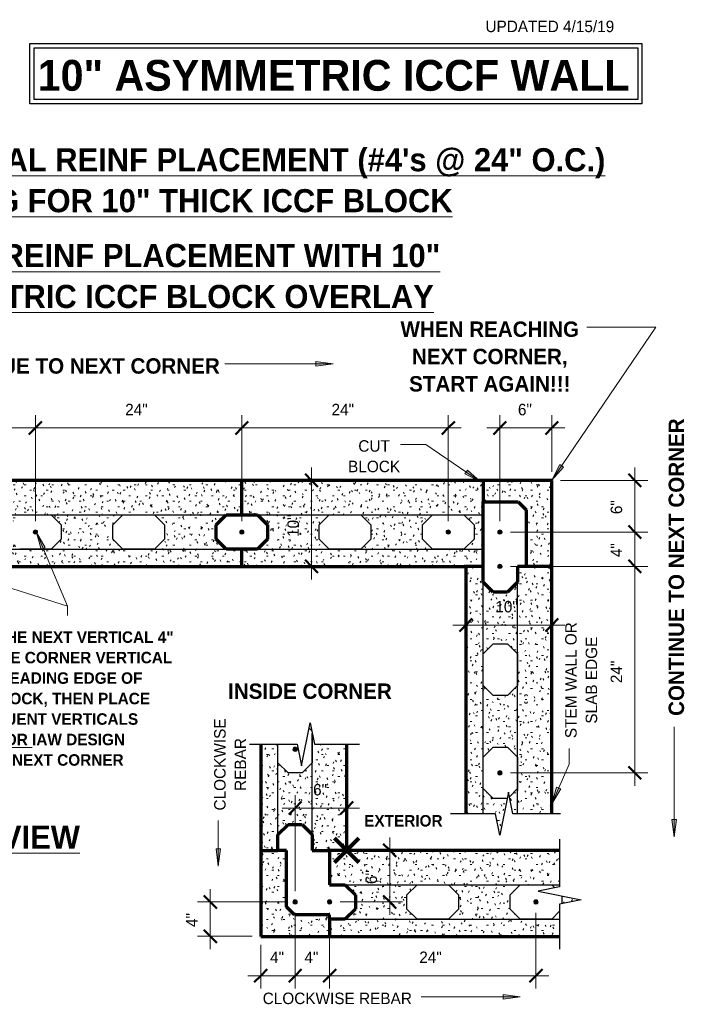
# Model space of a CAD drawing. Header units: inches. Extents: x 185 to 1314, y -40 to 187.
# Tile 5 of 28: x 374 to 452, y 73 to 187. Entities that reach past the tile are written whole.
import ezdxf

# ---------------------------------------------------------------- set-up
doc = ezdxf.new("R2010")
doc.units = ezdxf.units.IN
doc.header["$MEASUREMENT"] = 0
doc.layers.add('A-ANNO-DIMS', color=1, linetype='Continuous')
for name, color, linetype, lineweight in [('A-ANNO-DIMS-16', 1, 'Continuous', 9), ('A-ANNO-TEXT', 2, 'Continuous', 9), ('A-DETL', 5, 'Continuous', 9), ('A-DETL-GENF', 3, 'Continuous', 9), ('A-DETL-HLIN', 3, 'Continuous', 70), ('A-DETL-MLIN', 3, 'Continuous', 30)]:
    doc.layers.add(name, color=color, linetype=linetype, lineweight=lineweight)
doc.dimstyles.new('Linear_-_3_32__SBT_INCH_INCREM', dxfattribs={"dimscale": 12, "dimtxt": 0.125, "dimasz": 0.18, "dimexe": 0.125, "dimexo": 0.005208, "dimgap": 0.083333, "dimtad": 1, "dimtoh": 1, "dimdec": 0, "dimzin": 1, "dimdsep": 46, "dimlunit": 5, "dimtxsty": 'Standard', "dimtsz": 0.088388, "dimcen": 0.09, "dimdle": 0.125, "dimazin": 0, "dimtfac": 1, "dimtdec": 0, "dimtmove": 0, "dimatfit": 3, "dimfxl": 0, "dimtvp": 1, "dimtolj": 1, "dimtzin": 0, "dimarcsym": 0})
pattern_1 = [(0, (14.577, 0), (2.56, 0.64), [0.211, -1.709, 0.211, -1.709, -10.24]), (0, (14.577, 0), (2.56, 0.64), [-3.84, 0.211, -3.629, 0.211, -1.709, -4.48]), (0, (14.577, 0), (2.56, 0.64), [-9.6, 0.211, -1.069, 0.211, -2.989]), (120, (15.537, 0.32), (-1.8342563, 1.897025), [0.211, -1.709, 0.211, -1.709, -10.24]), (120, (15.537, 0.32), (-1.8342563, 1.897025), [-3.84, 0.211, -3.629, 0.211, -1.709, -4.48]), (120, (15.537, 0.32), (-1.8342563, 1.897025), [-9.6, 0.211, -1.069, 0.211, -2.989]), (240, (15.857, 1.6), (-0.7257437, -2.537025), [0.211, -1.709, 0.211, -1.709, -10.24]), (240, (15.857, 1.6), (-0.7257437, -2.537025), [-3.84, 0.211, -3.629, 0.211, -1.709, -4.48]), (240, (15.857, 1.6), (-0.7257437, -2.537025), [-9.6, 0.211, -1.069, 0.211, -2.989])]

# ---------------------------------------------------------------- blocks, each defined once
blk = doc.blocks.new('Reinf Bar Secti__ O_C_ _b_0')
at = {"layer": 'A-DETL-GENF'}
h = blk.add_hatch(color=256, dxfattribs=at)
edge = h.paths.add_edge_path(flags=0)
edge.add_arc((0, 0), 0.25, 180, 360)
edge.add_arc((0, 0), 0.25, 360, 540)
for start, end in [(360, 180), (180, 360)]:
    blk.add_arc((0, 0), 0.25, start, end, dxfattribs=at)
blk = doc.blocks.new('Break Line2 - B__ O_C_ _b_1')
at = {"layer": 'A-DETL-GENF', "lineweight": 30}
for p, q in [((0.5, 2.5), (-0.5, -2.5)), ((1, 0), (0.5, 2.5)), ((-1, 0), (-6.25, 0)), ((-0.5, -2.5), (-1, 0)), ((6.56, 0), (1, 0))]:
    blk.add_line(p, q, dxfattribs=at)
blk = doc.blocks.new('Break Line2 - B__ O_C_ _b_2')
at = {"layer": 'A-DETL-GENF', "lineweight": 30}
for p, q in [((0.5, 2.5), (-0.5, -2.5)), ((1, 0), (0.5, 2.5)), ((-1, 0), (-6.25, 0)), ((-0.5, -2.5), (-1, 0)), ((6.56, 0), (1, 0))]:
    blk.add_line(p, q, dxfattribs=at)
blk = doc.blocks.new('Break Line2 - B__ O_C_ _b_3')
at = {"layer": 'A-DETL-GENF', "lineweight": 30}
for p, q in [((0.5, 2.5), (-0.5, -2.5)), ((1, 0), (0.5, 2.5)), ((-1, 0), (-6.25, 0)), ((-0.5, -2.5), (-1, 0)), ((6.56, 0), (1, 0))]:
    blk.add_line(p, q, dxfattribs=at)
blk = doc.blocks.new('DIMBLOCK9-FDN R__ O_C_ _b_0')
at = {"layer": 'A-ANNO-DIMS-16'}
for p, q in [((352.2, 128.87), (352.2, 141.22)), ((376.2, 128.87), (376.2, 141.22)), ((352.2, 139.72), (377.7, 139.72)), ((352.2, 139.72), (352.2, 128.87)), ((376.2, 139.72), (376.2, 128.87))]:
    blk.add_line(p, q, dxfattribs=at)
at = {"layer": 'A-ANNO-DIMS-16', "lineweight": 50}
for p, q in [((352.2, 139.72), (351.45, 138.97)), ((352.2, 139.72), (352.95, 140.47)), ((376.2, 139.72), (375.45, 138.97)), ((376.2, 139.72), (376.95, 140.47))]:
    blk.add_line(p, q, dxfattribs=at)
at = {"layer": 'A-ANNO-DIMS-16', "color": 0, "insert": (362.63, 142.53), "char_height": 1.3341, "width": 3.7714, "attachment_point": 1, "line_spacing_factor": 1.070803}
blk.add_mtext('\\fStylus BT|b0|i0|c0|p34|;24"', dxfattribs=at)
blk = doc.blocks.new('DIMBLOCK10-FDN __ O_C_ _b_0')
at = {"layer": 'A-ANNO-DIMS-16'}
for p, q in [((376.2, 128.87), (376.2, 141.22)), ((400.2, 128.87), (400.2, 141.22)), ((376.2, 139.72), (401.7, 139.72)), ((376.2, 139.72), (376.2, 128.87)), ((400.2, 139.72), (400.2, 128.87))]:
    blk.add_line(p, q, dxfattribs=at)
at = {"layer": 'A-ANNO-DIMS-16', "lineweight": 50}
for p, q in [((376.2, 139.72), (375.45, 138.97)), ((376.2, 139.72), (376.95, 140.47)), ((400.2, 139.72), (399.45, 138.97)), ((400.2, 139.72), (400.95, 140.47))]:
    blk.add_line(p, q, dxfattribs=at)
at = {"layer": 'A-ANNO-DIMS-16', "color": 0, "insert": (386.63, 142.53), "char_height": 1.3341, "width": 3.7714, "attachment_point": 1, "line_spacing_factor": 1.070803}
blk.add_mtext('\\fStylus BT|b0|i0|c0|p34|;24"', dxfattribs=at)
blk = doc.blocks.new('DIMBLOCK11-FDN __ O_C_ _b_0')
at = {"layer": 'A-ANNO-DIMS-16'}
for p, q in [((400.2, 128.87), (400.2, 141.22)), ((424.2, 128.87), (424.2, 141.22)), ((400.2, 139.72), (425.7, 139.72)), ((400.2, 139.72), (400.2, 128.87)), ((424.2, 139.72), (424.2, 128.87))]:
    blk.add_line(p, q, dxfattribs=at)
at = {"layer": 'A-ANNO-DIMS-16', "lineweight": 50}
for p, q in [((400.2, 139.72), (399.45, 138.97)), ((400.2, 139.72), (400.95, 140.47)), ((424.2, 139.72), (423.45, 138.97)), ((424.2, 139.72), (424.95, 140.47))]:
    blk.add_line(p, q, dxfattribs=at)
at = {"layer": 'A-ANNO-DIMS-16', "color": 0, "insert": (410.63, 142.53), "char_height": 1.3341, "width": 3.7714, "attachment_point": 1, "line_spacing_factor": 1.070803}
blk.add_mtext('\\fStylus BT|b0|i0|c0|p34|;24"', dxfattribs=at)
blk = doc.blocks.new('DIMBLOCK12-FDN __ O_C_ _b_0')
at = {"layer": 'A-ANNO-DIMS-16'}
for p, q in [((445.89, 98.12), (445.89, 125.12)), ((431.45, 123.62), (447.39, 123.62)), ((445.89, 123.62), (431.45, 123.62)), ((431.45, 99.62), (447.39, 99.62)), ((445.89, 99.62), (431.45, 99.62))]:
    blk.add_line(p, q, dxfattribs=at)
at = {"layer": 'A-ANNO-DIMS-16', "lineweight": 50}
for p, q in [((445.89, 123.62), (445.14, 124.37)), ((445.89, 123.62), (446.64, 122.87)), ((445.89, 99.62), (445.14, 100.37)), ((445.89, 99.62), (446.64, 98.87))]:
    blk.add_line(p, q, dxfattribs=at)
at = {"layer": 'A-ANNO-DIMS-16', "color": 0, "insert": (443.08, 110.05), "char_height": 1.3341, "width": 3.7714, "attachment_point": 1, "rotation": 90, "line_spacing_factor": 1.070803}
blk.add_mtext('\\fStylus BT|b0|i0|c0|p34|;24"', dxfattribs=at)
blk = doc.blocks.new('DIMBLOCK13-FDN __ O_C_ _b_0')
at = {"layer": 'A-ANNO-DIMS-16', "lineweight": 50}
for p, q in [((445.89, 127.62), (445.14, 128.37)), ((445.89, 127.62), (446.64, 126.87)), ((445.89, 123.62), (445.14, 124.37)), ((445.89, 123.62), (446.64, 122.87))]:
    blk.add_line(p, q, dxfattribs=at)
at = {"layer": 'A-ANNO-DIMS-16'}
for p, q in [((445.89, 123.62), (445.89, 129.12)), ((431.45, 127.62), (447.39, 127.62)), ((445.89, 127.62), (431.45, 127.62)), ((431.45, 123.62), (447.39, 123.62)), ((445.89, 123.62), (431.45, 123.62))]:
    blk.add_line(p, q, dxfattribs=at)
at = {"layer": 'A-ANNO-DIMS-16', "color": 0, "insert": (443.08, 124.7), "char_height": 1.3341, "width": 2.2, "attachment_point": 1, "rotation": 90, "line_spacing_factor": 1.070803}
blk.add_mtext('\\fStylus BT|b0|i0|c0|p34|;4"', dxfattribs=at)
blk = doc.blocks.new('DIMBLOCK14-FDN __ O_C_ _b_0')
at = {"layer": 'A-ANNO-DIMS-16'}
for p, q in [((445.89, 127.62), (445.89, 135.12)), ((437.24, 133.62), (447.39, 133.62)), ((445.89, 133.62), (437.24, 133.62)), ((431.45, 127.62), (447.39, 127.62)), ((445.89, 127.62), (431.45, 127.62))]:
    blk.add_line(p, q, dxfattribs=at)
at = {"layer": 'A-ANNO-DIMS-16', "lineweight": 50}
for p, q in [((445.89, 133.62), (445.14, 134.37)), ((445.89, 133.62), (446.64, 132.87)), ((445.89, 127.62), (445.14, 128.37)), ((445.89, 127.62), (446.64, 126.87))]:
    blk.add_line(p, q, dxfattribs=at)
at = {"layer": 'A-ANNO-DIMS-16', "color": 0, "insert": (443.08, 129.7), "char_height": 1.3341, "width": 2.2, "attachment_point": 1, "rotation": 90, "line_spacing_factor": 1.070803}
blk.add_mtext('\\fStylus BT|b0|i0|c0|p34|;6"', dxfattribs=at)
blk = doc.blocks.new('DIMBLOCK16-FDN __ O_C_ _b_0')
at = {"layer": 'A-ANNO-DIMS-16'}
for p, q in [((430.2, 128.87), (430.2, 141.22)), ((436.24, 134.62), (436.24, 141.22)), ((428.7, 139.72), (437.74, 139.72)), ((430.2, 139.72), (430.2, 128.87)), ((436.24, 139.72), (436.24, 134.62))]:
    blk.add_line(p, q, dxfattribs=at)
at = {"layer": 'A-ANNO-DIMS-16', "lineweight": 50}
for p, q in [((430.2, 139.72), (429.45, 138.97)), ((430.2, 139.72), (430.95, 140.47)), ((436.24, 139.72), (435.49, 138.97)), ((436.24, 139.72), (436.99, 140.47))]:
    blk.add_line(p, q, dxfattribs=at)
at = {"layer": 'A-ANNO-DIMS-16', "color": 0, "insert": (432.3, 142.53), "char_height": 1.3341, "width": 2.2, "attachment_point": 1, "line_spacing_factor": 1.070803}
blk.add_mtext('\\fStylus BT|b0|i0|c0|p34|;6"', dxfattribs=at)
blk = doc.blocks.new('DIMBLOCK17-FDN __ O_C_ _b_0')
at = {"layer": 'A-ANNO-DIMS-16'}
for p, q in [((424.74, 116.8), (437.74, 116.8)), ((426.24, 116.86), (426.24, 115.3)), ((426.24, 116.8), (426.24, 116.86)), ((436.24, 116.86), (436.24, 115.3)), ((436.24, 116.8), (436.24, 116.86))]:
    blk.add_line(p, q, dxfattribs=at)
at = {"layer": 'A-ANNO-DIMS-16', "lineweight": 50}
for p, q in [((426.24, 116.8), (425.49, 116.05)), ((426.24, 116.8), (426.99, 117.55)), ((436.24, 116.8), (435.49, 116.05)), ((436.24, 116.8), (436.99, 117.55))]:
    blk.add_line(p, q, dxfattribs=at)
at = {"layer": 'A-ANNO-DIMS-16', "color": 0, "insert": (429.67, 119.61), "char_height": 1.3341, "width": 3.7714, "attachment_point": 1, "line_spacing_factor": 1.070803}
blk.add_mtext('\\fStylus BT|b0|i0|c0|p34|;10"', dxfattribs=at)
blk = doc.blocks.new('DIMBLOCK18-FDN __ O_C_ _b_0')
at = {"layer": 'A-ANNO-DIMS-16'}
for p, q in [((396.53, 79.11), (396.53, 86.11)), ((405.15, 84.61), (395.03, 84.61)), ((396.53, 84.61), (405.15, 84.61)), ((401.39, 80.61), (395.03, 80.61)), ((396.53, 80.61), (401.39, 80.61))]:
    blk.add_line(p, q, dxfattribs=at)
at = {"layer": 'A-ANNO-DIMS-16', "lineweight": 50}
for p, q in [((396.53, 84.61), (395.78, 85.36)), ((396.53, 84.61), (397.28, 83.86)), ((396.53, 80.61), (395.78, 81.36)), ((396.53, 80.61), (397.28, 79.86))]:
    blk.add_line(p, q, dxfattribs=at)
at = {"layer": 'A-ANNO-DIMS-16', "color": 0, "insert": (393.72, 81.69), "char_height": 1.3341, "width": 2.2, "attachment_point": 1, "rotation": 90, "line_spacing_factor": 1.070803}
blk.add_mtext('\\fStylus BT|b0|i0|c0|p34|;4"', dxfattribs=at)
blk = doc.blocks.new('DIMBLOCK19-FDN __ O_C_ _b_0')
at = {"layer": 'A-ANNO-DIMS-16'}
for p, q in [((406.4, 83.36), (406.4, 74.53)), ((406.4, 76.03), (406.4, 83.36)), ((402.39, 79.61), (402.39, 74.53)), ((402.39, 76.03), (402.39, 79.61)), ((400.89, 76.03), (407.9, 76.03))]:
    blk.add_line(p, q, dxfattribs=at)
at = {"layer": 'A-ANNO-DIMS-16', "lineweight": 50}
for p, q in [((402.39, 76.03), (403.14, 76.78)), ((406.4, 76.03), (407.15, 76.78)), ((402.39, 76.03), (401.64, 75.28)), ((406.4, 76.03), (405.65, 75.28))]:
    blk.add_line(p, q, dxfattribs=at)
at = {"layer": 'A-ANNO-DIMS-16', "color": 0, "insert": (403.48, 78.84), "char_height": 1.3341, "width": 2.2, "attachment_point": 1, "line_spacing_factor": 1.070803}
blk.add_mtext('\\fStylus BT|b0|i0|c0|p34|;4"', dxfattribs=at)
blk = doc.blocks.new('DIMBLOCK20-FDN __ O_C_ _b_0')
at = {"layer": 'A-ANNO-DIMS-16'}
for p, q in [((406.4, 83.36), (406.4, 74.53)), ((406.4, 76.03), (406.4, 83.36)), ((410.4, 83.36), (410.4, 74.53)), ((410.4, 76.03), (410.4, 83.36)), ((406.4, 76.03), (411.9, 76.03))]:
    blk.add_line(p, q, dxfattribs=at)
at = {"layer": 'A-ANNO-DIMS-16', "lineweight": 50}
for p, q in [((406.4, 76.03), (407.15, 76.78)), ((410.4, 76.03), (411.15, 76.78)), ((406.4, 76.03), (405.65, 75.28)), ((410.4, 76.03), (409.65, 75.28))]:
    blk.add_line(p, q, dxfattribs=at)
at = {"layer": 'A-ANNO-DIMS-16', "color": 0, "insert": (407.48, 78.84), "char_height": 1.3341, "width": 2.2, "attachment_point": 1, "line_spacing_factor": 1.070803}
blk.add_mtext('\\fStylus BT|b0|i0|c0|p34|;4"', dxfattribs=at)
blk = doc.blocks.new('DIMBLOCK21-FDN __ O_C_ _b_0')
at = {"layer": 'A-ANNO-DIMS-16'}
for p, q in [((410.4, 83.36), (410.4, 74.53)), ((410.4, 76.03), (410.4, 83.36)), ((434.4, 83.36), (434.4, 74.53)), ((434.4, 76.03), (434.4, 83.36)), ((410.4, 76.03), (435.9, 76.03))]:
    blk.add_line(p, q, dxfattribs=at)
at = {"layer": 'A-ANNO-DIMS-16', "lineweight": 50}
for p, q in [((410.4, 76.03), (411.15, 76.78)), ((434.4, 76.03), (435.15, 76.78)), ((410.4, 76.03), (409.65, 75.28)), ((434.4, 76.03), (433.65, 75.28))]:
    blk.add_line(p, q, dxfattribs=at)
at = {"layer": 'A-ANNO-DIMS-16', "color": 0, "insert": (420.83, 78.84), "char_height": 1.3341, "width": 3.7714, "attachment_point": 1, "line_spacing_factor": 1.070803}
blk.add_mtext('\\fStylus BT|b0|i0|c0|p34|;24"', dxfattribs=at)
blk = doc.blocks.new('DIMBLOCK22-FDN __ O_C_ _b_0')
at = {"layer": 'A-ANNO-DIMS-16'}
for p, q in [((408.3, 122.12), (408.3, 135.12)), ((408.24, 133.62), (409.8, 133.62)), ((408.3, 133.62), (408.24, 133.62)), ((408.24, 123.62), (409.8, 123.62)), ((408.3, 123.62), (408.24, 123.62))]:
    blk.add_line(p, q, dxfattribs=at)
at = {"layer": 'A-ANNO-DIMS-16', "lineweight": 50}
for p, q in [((408.3, 133.62), (407.55, 134.37)), ((408.3, 133.62), (409.05, 132.87)), ((408.3, 123.62), (407.55, 124.37)), ((408.3, 123.62), (409.05, 122.87))]:
    blk.add_line(p, q, dxfattribs=at)
at = {"layer": 'A-ANNO-DIMS-16', "color": 0, "insert": (405.49, 127.05), "char_height": 1.3341, "width": 3.7714, "attachment_point": 1, "rotation": 90, "line_spacing_factor": 1.070803}
blk.add_mtext('\\fStylus BT|b0|i0|c0|p34|;10"', dxfattribs=at)
blk = doc.blocks.new('DIMBLOCK23-FDN __ O_C_ _b_0')
at = {"layer": 'A-ANNO-DIMS-16'}
for p, q in [((406.4, 85.86), (406.4, 97.02)), ((404.9, 95.52), (413.89, 95.52)), ((406.4, 95.52), (406.4, 85.86)), ((412.39, 95.58), (412.39, 94.02)), ((412.39, 95.52), (412.39, 95.58))]:
    blk.add_line(p, q, dxfattribs=at)
at = {"layer": 'A-ANNO-DIMS-16', "lineweight": 50}
for p, q in [((406.4, 95.52), (407.15, 96.27)), ((412.39, 95.52), (413.14, 96.27)), ((406.4, 95.52), (405.65, 94.77)), ((412.39, 95.52), (411.64, 94.77))]:
    blk.add_line(p, q, dxfattribs=at)
at = {"layer": 'A-ANNO-DIMS-16', "color": 0, "insert": (408.48, 98.33), "char_height": 1.3341, "width": 2.2, "attachment_point": 1, "line_spacing_factor": 1.070803}
blk.add_mtext('\\fStylus BT|b0|i0|c0|p34|;6"', dxfattribs=at)
blk = doc.blocks.new('DIMBLOCK24-FDN __ O_C_ _b_0')
at = {"layer": 'A-ANNO-DIMS-16'}
for p, q in [((417.39, 92.11), (417.39, 83.11)), ((417.46, 90.61), (415.89, 90.61)), ((417.39, 90.61), (417.46, 90.61)), ((411.65, 84.61), (418.89, 84.61)), ((417.39, 84.61), (411.65, 84.61))]:
    blk.add_line(p, q, dxfattribs=at)
at = {"layer": 'A-ANNO-DIMS-16', "lineweight": 50}
for p, q in [((417.39, 90.61), (416.64, 91.36)), ((417.39, 90.61), (418.14, 89.86)), ((417.39, 84.61), (416.64, 85.36)), ((417.39, 84.61), (418.14, 83.86))]:
    blk.add_line(p, q, dxfattribs=at)
at = {"layer": 'A-ANNO-DIMS-16', "color": 0, "insert": (414.58, 86.69), "char_height": 1.3341, "width": 2.2, "attachment_point": 1, "rotation": 90, "line_spacing_factor": 1.070803}
blk.add_mtext('\\fStylus BT|b0|i0|c0|p34|;6"', dxfattribs=at)

msp = doc.modelspace()

# ---------------------------------------------------------------- hatches: boundary and pattern name
at = {"layer": 'A-ANNO-TEXT'}
for points in [[(408.81716611, 147.44035583), (408.81716611, 146.91374584), (410.81716611, 147.17705083)], [(437.59932701, 135.16644859), (437.16345277, 135.46196802), (436.25904343, 133.65881155)], [(426.43121149, 134.8152641), (426.13312465, 134.38114163), (427.93091183, 133.46610568)], [(376.86046578, 125.60845757), (377.34604012, 125.81226052), (376.32923442, 127.5545107)], [(437.27906055, 97.74801665), (436.79770797, 97.96159983), (436.2272216, 96.02669032)], [(450.7366464, 94.18226755), (450.21003641, 94.18226755), (450.4733414, 92.18226755)], [(397.72159188, 90.78561781), (397.19498189, 90.78561781), (397.45828689, 88.78561781)], [(430.57466078, 73.84604793), (430.57466078, 73.31943794), (432.57466078, 73.58274293)]]:
    msp.add_hatch(color=7, dxfattribs=at).paths.add_polyline_path(points, flags=0)
at = {"layer": 'A-DETL-GENF'}
h = msp.add_hatch(dxfattribs=at)
h.set_pattern_fill('FP2_6', style=0, pattern_type=2)
h.set_pattern_definition(pattern_1)
h.paths.add_polyline_path([(400.19802231, 123.61828043), (400.19802231, 125.61828043), (398.36959518, 125.61828043), (397.19802231, 126.7898533), (397.19802231, 128.44670755), (398.36959518, 129.61828043), (400.19802231, 129.61828043), (400.19802231, 133.61828043), (352.19802231, 133.61828043), (352.19802231, 130.61828043), (352.19802231, 129.61828043), (354.02644943, 129.61828043), (355.19802231, 128.44670755), (355.19802231, 126.7898533), (354.02644943, 125.61828043), (352.19802231, 125.61828043), (352.19802231, 123.61828043)], flags=0)
h.paths.add_polyline_path([(362.36959518, 125.61828043), (361.19802231, 126.7898533), (361.19802231, 128.44670755), (362.36959518, 129.61828043), (366.02644943, 129.61828043), (367.19802231, 128.44670755), (367.19802231, 126.7898533), (366.02644943, 125.61828043)], flags=0)
h.paths.add_polyline_path([(374.36959518, 125.61828043), (373.19802231, 126.7898533), (373.19802231, 128.44670755), (374.36959518, 129.61828043), (378.02644943, 129.61828043), (379.19802231, 128.44670755), (379.19802231, 126.7898533), (378.02644943, 125.61828043)], flags=0)
h.paths.add_polyline_path([(386.36959518, 125.61828043), (385.19802231, 126.7898533), (385.19802231, 128.44670755), (386.36959518, 129.61828043), (390.02644943, 129.61828043), (391.19802231, 128.44670755), (391.19802231, 126.7898533), (390.02644943, 125.61828043)], flags=0)
h = msp.add_hatch(dxfattribs=at)
h.set_pattern_fill('FP2_6', style=0, pattern_type=2)
h.set_pattern_definition(pattern_1)
h.paths.add_polyline_path([(428.2448052, 123.61828043), (428.2448052, 131.11828043), (428.2448052, 133.61828043), (400.19802231, 133.61828043), (400.19802231, 129.61828043), (402.02644943, 129.61828043), (403.19802231, 128.44670755), (403.19802231, 126.7898533), (402.02644943, 125.61828043), (400.19802231, 125.61828043), (400.19802231, 123.61828043), (426.2448052, 123.61828043)], flags=0)
h.paths.add_polyline_path([(410.36959518, 125.61828043), (409.19802231, 126.7898533), (409.19802231, 128.44670755), (410.36959518, 129.61828043), (414.02644943, 129.61828043), (415.19802231, 128.44670755), (415.19802231, 126.7898533), (414.02644943, 125.61828043)], flags=0)
h.paths.add_polyline_path([(422.36959518, 125.61828043), (421.19802231, 126.7898533), (421.19802231, 128.44670755), (422.36959518, 129.61828043), (426.02644943, 129.61828043), (427.19802231, 128.44670755), (427.19802231, 126.7898533), (426.02644943, 125.61828043)], flags=0)
h = msp.add_hatch(dxfattribs=at)
h.set_pattern_fill('FP2_6', style=0, pattern_type=2)
h.set_pattern_definition(pattern_1)
h.paths.add_polyline_path([(436.2448052, 123.61828043), (436.2448052, 133.61828043), (428.2448052, 133.61828043), (428.2448052, 131.11828043), (432.32434676, 131.11828043), (433.2448052, 130.19782199), (433.2448052, 123.61828043)], flags=0)
h = msp.add_hatch(dxfattribs=at)
h.set_pattern_fill('FP2_6', style=0, pattern_type=2)
h.set_pattern_definition(pattern_1)
h.paths.add_polyline_path([(436.2448052, 123.61828043), (432.2448052, 123.61828043), (432.2448052, 121.7898533), (431.07323232, 120.61828043), (429.41637807, 120.61828043), (428.2448052, 121.7898533), (428.2448052, 123.61828043), (426.2448052, 123.61828043), (426.2448052, 94.87025886), (429.69802231, 94.87025886), (430.19802231, 92.37025886), (431.04762662, 96.61828043), (429.41637807, 96.61828043), (428.2448052, 97.7898533), (428.2448052, 101.44670755), (429.41637807, 102.61828043), (431.07323232, 102.61828043), (432.2448052, 101.44670755), (432.2448052, 97.7898533), (431.30255372, 96.84760182), (431.69802231, 94.87025886), (436.2448052, 94.87025886)], flags=0)
h.paths.add_polyline_path([(428.2448052, 109.7898533), (428.2448052, 113.44670755), (429.41637807, 114.61828043), (431.07323232, 114.61828043), (432.2448052, 113.44670755), (432.2448052, 109.7898533), (431.07323232, 108.61828043), (429.41637807, 108.61828043)], flags=0)
h = msp.add_hatch(dxfattribs=at)
h.set_pattern_fill('FP2_6', style=0, pattern_type=2)
h.set_pattern_definition(pattern_1)
h.paths.add_polyline_path([(408.33240833, 104.49862719), (408.14490833, 105.43612719), (408.01990833, 104.81112719)], flags=0)
h = msp.add_hatch(dxfattribs=at)
h.set_pattern_fill('FP2_6', style=0, pattern_type=2)
h.set_pattern_definition(pattern_1)
h.paths.add_polyline_path([(402.39490833, 90.60770007), (404.39490833, 90.60770007), (404.39490833, 92.43612719), (405.5664812, 93.60770007), (407.22333545, 93.60770007), (408.39490833, 92.43612719), (408.39490833, 90.60770007), (412.39490833, 90.60770007), (412.39490833, 102.93612719), (408.64490833, 102.93612719), (408.39490833, 104.18612719), (408.39490833, 100.77927294), (407.22333545, 99.60770007), (405.5664812, 99.60770007), (404.39490833, 100.77927294), (404.39490833, 102.93612719), (402.39490833, 102.93612719)], flags=0)
h = msp.add_hatch(dxfattribs=at)
h.set_pattern_fill('FP2_6', style=0, pattern_type=2)
h.set_pattern_definition(pattern_1)
h.paths.add_polyline_path([(402.39490833, 90.60770007), (402.39490833, 80.60770007), (410.39490833, 80.60770007), (410.39490833, 82.60770007), (410.39490833, 83.10770007), (406.31536676, 83.10770007), (405.39490833, 84.0281585), (405.39490833, 90.60770007), (404.39490833, 90.60770007)], flags=0)
h = msp.add_hatch(dxfattribs=at)
h.set_pattern_fill('FP2_6', style=0, pattern_type=2)
h.set_pattern_definition(pattern_1)
h.paths.add_polyline_path([(410.39490833, 90.60770007), (410.39490833, 86.60770007), (412.22333545, 86.60770007), (413.39490833, 85.43612719), (413.39490833, 83.77927294), (412.22333545, 82.60770007), (410.39490833, 82.60770007), (410.39490833, 80.60770007), (437.14490833, 80.60770007), (437.14490833, 83.52927294), (436.22333545, 82.60770007), (432.5664812, 82.60770007), (431.39490833, 83.77927294), (431.39490833, 85.43612719), (432.5664812, 86.60770007), (436.22333545, 86.60770007), (436.58691296, 86.24412256), (437.14490833, 86.35572163), (437.14490833, 90.60770007)], flags=0)
h.paths.add_polyline_path([(420.5664812, 82.60770007), (419.39490833, 83.77927294), (419.39490833, 85.43612719), (420.5664812, 86.60770007), (424.22333545, 86.60770007), (425.39490833, 85.43612719), (425.39490833, 83.77927294), (424.22333545, 82.60770007)], flags=0)
h = msp.add_hatch(dxfattribs=at)
h.set_pattern_fill('FP2_6', style=0, pattern_type=2)
h.set_pattern_definition(pattern_1)
h.paths.add_polyline_path([(437.39490833, 84.40572163), (439.64490833, 84.85572163), (437.39490833, 85.30572163)], flags=0)

# ---------------------------------------------------------------- linework, layer by layer
at = {"layer": 'A-ANNO-TEXT', "color": 7}
for p, q in [((436.25904343, 133.65881155), (448.3230787, 151.45257269)), ((445.79038697, 151.45257269), (440.31872808, 151.45257269)), ((448.3230787, 151.45257269), (445.79038697, 151.45257269)), ((410.81716611, 147.17705083), (398.23687962, 147.17705083)), ((408.81716611, 147.44035583), (408.81716611, 146.91374584)), ((410.81716611, 147.17705083), (408.81716611, 147.44035583)), ((408.81716611, 146.91374584), (410.81716611, 147.17705083)), ((421.59421616, 137.81714887), (418.63359296, 137.81714887)), ((427.93091183, 133.46610568), (421.59421616, 137.81714887)), ((437.16345277, 135.46196802), (436.25904343, 133.65881155)), ((436.25904343, 133.65881155), (437.59932701, 135.16644859)), ((437.59932701, 135.16644859), (437.16345277, 135.46196802)), ((426.43121149, 134.8152641), (426.13312465, 134.38114163)), ((426.13312465, 134.38114163), (427.93091183, 133.46610568)), ((427.93091183, 133.46610568), (426.43121149, 134.8152641)), ((352.59162962, 127.6036026), (379.91454946, 119.01225436)), ((377.34604012, 125.81226052), (376.32923442, 127.5545107)), ((376.32923442, 127.5545107), (376.86046578, 125.60845757)), ((376.32923442, 127.5545107), (379.91454946, 119.01225436)), ((376.86046578, 125.60845757), (377.34604012, 125.81226052)), ((379.91454946, 119.01225436), (379.91454946, 117.92085452)), ((379.91454946, 119.01225436), (379.91454946, 117.92085452)), ((450.4733414, 92.18226755), (450.4733414, 104.96076078)), ((438.27259085, 100.63634062), (438.27259085, 102.43883328)), ((436.2272216, 96.02669032), (438.27259085, 100.63634062)), ((436.79770797, 97.96159983), (436.2272216, 96.02669032)), ((436.2272216, 96.02669032), (437.27906055, 97.74801665)), ((437.27906055, 97.74801665), (436.79770797, 97.96159983)), ((397.45828689, 88.78561781), (397.45828689, 94.09331536)), ((450.7366464, 94.18226755), (450.21003641, 94.18226755)), ((450.21003641, 94.18226755), (450.4733414, 92.18226755)), ((450.4733414, 92.18226755), (450.7366464, 94.18226755)), ((397.72159188, 90.78561781), (397.19498189, 90.78561781)), ((397.19498189, 90.78561781), (397.45828689, 88.78561781)), ((397.45828689, 88.78561781), (397.72159188, 90.78561781)), ((425.75570346, 73.58274293), (421.05317139, 73.58274293)), ((432.57466078, 73.58274293), (425.75570346, 73.58274293)), ((430.57466078, 73.84604793), (430.57466078, 73.31943794)), ((432.57466078, 73.58274293), (430.57466078, 73.84604793)), ((430.57466078, 73.31943794), (432.57466078, 73.58274293))]:
    msp.add_line(p, q, dxfattribs=at)
at = {"layer": 'A-DETL', "lineweight": 30}
for p, q in [((375.54644645, 184.42820642), (446.72471564, 184.42820642)), ((375.54644645, 177.42820642), (375.54644645, 184.42820642)), ((446.72471564, 184.42820642), (446.72471564, 177.42820642)), ((376.04644645, 183.92820642), (446.22471564, 183.92820642)), ((376.04644645, 177.92820642), (376.04644645, 183.92820642)), ((446.22471564, 183.92820642), (446.22471564, 177.92820642)), ((446.22471564, 177.92820642), (376.04644645, 177.92820642)), ((446.72471564, 177.42820642), (375.54644645, 177.42820642)), ((374.36959518, 129.61828043), (378.02644943, 129.61828043)), ((378.02644943, 129.61828043), (379.19802231, 128.44670755)), ((385.19802231, 128.44670755), (386.36959518, 129.61828043)), ((386.36959518, 129.61828043), (390.02644943, 129.61828043)), ((390.02644943, 129.61828043), (391.19802231, 128.44670755)), ((409.19802231, 128.44670755), (410.36959518, 129.61828043)), ((410.36959518, 129.61828043), (414.02644943, 129.61828043)), ((414.02644943, 129.61828043), (415.19802231, 128.44670755)), ((421.19802231, 128.44670755), (422.36959518, 129.61828043)), ((422.36959518, 129.61828043), (426.02644943, 129.61828043)), ((426.02644943, 129.61828043), (427.19802231, 128.44670755)), ((379.19802231, 128.44670755), (379.19802231, 126.7898533)), ((385.19802231, 126.7898533), (385.19802231, 128.44670755)), ((391.19802231, 128.44670755), (391.19802231, 126.7898533)), ((409.19802231, 126.7898533), (409.19802231, 128.44670755)), ((415.19802231, 128.44670755), (415.19802231, 126.7898533)), ((421.19802231, 126.7898533), (421.19802231, 128.44670755)), ((427.19802231, 128.44670755), (427.19802231, 126.7898533)), ((379.19802231, 126.7898533), (378.02644943, 125.61828043)), ((386.36959518, 125.61828043), (385.19802231, 126.7898533)), ((391.19802231, 126.7898533), (390.02644943, 125.61828043)), ((410.36959518, 125.61828043), (409.19802231, 126.7898533)), ((415.19802231, 126.7898533), (414.02644943, 125.61828043)), ((422.36959518, 125.61828043), (421.19802231, 126.7898533)), ((427.19802231, 126.7898533), (426.02644943, 125.61828043)), ((378.02644943, 125.61828043), (374.36959518, 125.61828043)), ((390.02644943, 125.61828043), (386.36959518, 125.61828043)), ((414.02644943, 125.61828043), (410.36959518, 125.61828043)), ((426.02644943, 125.61828043), (422.36959518, 125.61828043)), ((428.2448052, 113.44670755), (429.41637807, 114.61828043)), ((429.41637807, 114.61828043), (431.07323232, 114.61828043)), ((431.07323232, 114.61828043), (432.2448052, 113.44670755)), ((428.2448052, 109.7898533), (428.2448052, 113.44670755)), ((432.2448052, 113.44670755), (432.2448052, 109.7898533)), ((429.41637807, 108.61828043), (428.2448052, 109.7898533)), ((432.2448052, 109.7898533), (431.07323232, 108.61828043)), ((431.07323232, 108.61828043), (429.41637807, 108.61828043)), ((408.01990833, 104.81112719), (408.33240833, 104.49862719)), ((408.39490833, 104.18612719), (408.39490833, 100.77927294)), ((404.39490833, 100.77927294), (404.39490833, 102.93612719)), ((428.2448052, 101.44670755), (429.41637807, 102.61828043)), ((429.41637807, 102.61828043), (431.07323232, 102.61828043)), ((431.07323232, 102.61828043), (432.2448052, 101.44670755)), ((405.5664812, 99.60770007), (404.39490833, 100.77927294)), ((408.39490833, 100.77927294), (407.22333545, 99.60770007)), ((428.2448052, 97.7898533), (428.2448052, 101.44670755)), ((432.2448052, 101.44670755), (432.2448052, 97.7898533)), ((407.22333545, 99.60770007), (405.5664812, 99.60770007)), ((429.41637807, 96.61828043), (428.2448052, 97.7898533)), ((432.2448052, 97.7898533), (431.30255372, 96.84760182)), ((431.04762662, 96.61828043), (429.41637807, 96.61828043)), ((419.39490833, 85.43612719), (420.5664812, 86.60770007)), ((420.5664812, 86.60770007), (424.22333545, 86.60770007)), ((424.22333545, 86.60770007), (425.39490833, 85.43612719)), ((431.39490833, 85.43612719), (432.5664812, 86.60770007)), ((432.5664812, 86.60770007), (436.22333545, 86.60770007)), ((436.22333545, 86.60770007), (436.58691296, 86.24412256)), ((419.39490833, 83.77927294), (419.39490833, 85.43612719)), ((425.39490833, 85.43612719), (425.39490833, 83.77927294)), ((431.39490833, 83.77927294), (431.39490833, 85.43612719)), ((437.39490833, 85.30572163), (437.39490833, 84.40572163)), ((420.5664812, 82.60770007), (419.39490833, 83.77927294)), ((425.39490833, 83.77927294), (424.22333545, 82.60770007)), ((432.5664812, 82.60770007), (431.39490833, 83.77927294)), ((424.22333545, 82.60770007), (420.5664812, 82.60770007)), ((436.22333545, 82.60770007), (432.5664812, 82.60770007)), ((437.14490833, 83.52927294), (436.22333545, 82.60770007))]:
    msp.add_line(p, q, dxfattribs=at)
at = {"layer": 'A-DETL', "lineweight": 70}
for p, q in [((428.2448052, 131.11828043), (432.32434676, 131.11828043)), ((432.32434676, 131.11828043), (433.2448052, 130.19782199)), ((397.19802231, 128.44670755), (398.36959518, 129.61828043)), ((398.36959518, 129.61828043), (400.19802231, 129.61828043)), ((400.19802231, 129.61828043), (402.02644943, 129.61828043)), ((402.02644943, 129.61828043), (403.19802231, 128.44670755)), ((433.2448052, 130.19782199), (433.2448052, 123.61828043)), ((397.19802231, 126.7898533), (397.19802231, 128.44670755)), ((403.19802231, 128.44670755), (403.19802231, 126.7898533)), ((398.36959518, 125.61828043), (397.19802231, 126.7898533)), ((403.19802231, 126.7898533), (402.02644943, 125.61828043)), ((400.19802231, 125.61828043), (398.36959518, 125.61828043)), ((402.02644943, 125.61828043), (400.19802231, 125.61828043)), ((428.2448052, 121.7898533), (428.2448052, 123.61828043)), ((432.2448052, 123.61828043), (432.2448052, 121.7898533)), ((429.41637807, 120.61828043), (428.2448052, 121.7898533)), ((432.2448052, 121.7898533), (431.07323232, 120.61828043)), ((431.07323232, 120.61828043), (429.41637807, 120.61828043)), ((404.39490833, 92.43612719), (405.5664812, 93.60770007)), ((405.5664812, 93.60770007), (407.22333545, 93.60770007)), ((407.22333545, 93.60770007), (408.39490833, 92.43612719)), ((404.39490833, 90.60770007), (404.39490833, 92.43612719)), ((408.39490833, 92.43612719), (408.39490833, 90.60770007)), ((405.39490833, 84.0281585), (405.39490833, 90.60770007)), ((410.39490833, 86.60770007), (412.22333545, 86.60770007)), ((412.22333545, 86.60770007), (413.39490833, 85.43612719)), ((413.39490833, 85.43612719), (413.39490833, 83.77927294)), ((406.31536676, 83.10770007), (405.39490833, 84.0281585)), ((413.39490833, 83.77927294), (412.22333545, 82.60770007)), ((410.39490833, 83.10770007), (406.31536676, 83.10770007)), ((412.22333545, 82.60770007), (410.39490833, 82.60770007))]:
    msp.add_line(p, q, dxfattribs=at)
at = {"layer": 'A-DETL', "lineweight": 90}
for p, q in [((410.98069477, 92.02191363), (411.68780155, 91.31480685)), ((413.10201511, 91.31480685), (413.80912189, 92.02191363)), ((412.39490833, 90.60770007), (411.68780155, 91.31480685)), ((412.39490833, 90.60770007), (411.68780155, 89.90059328)), ((412.39490833, 90.60770007), (413.10201511, 91.31480685)), ((412.39490833, 90.60770007), (413.10201511, 89.90059328)), ((411.68780155, 89.90059328), (410.98069477, 89.1934865)), ((413.80912189, 89.1934865), (413.10201511, 89.90059328))]:
    msp.add_line(p, q, dxfattribs=at)
at = {"layer": 'A-DETL-HLIN'}
for p, q in [((400.19802231, 133.61828043), (352.19802231, 133.61828043)), ((428.2448052, 133.61828043), (400.19802231, 133.61828043)), ((400.19802231, 129.61828043), (400.19802231, 133.61828043)), ((436.2448052, 133.61828043), (428.2448052, 133.61828043)), ((428.2448052, 133.61828043), (428.2448052, 131.11828043)), ((436.2448052, 123.61828043), (436.2448052, 133.61828043)), ((428.2448052, 123.61828043), (428.2448052, 131.11828043)), ((400.19802231, 123.61828043), (400.19802231, 125.61828043)), ((352.19802231, 123.61828043), (400.19802231, 123.61828043)), ((400.19802231, 123.61828043), (426.2448052, 123.61828043)), ((426.2448052, 123.61828043), (426.2448052, 94.87025886)), ((428.2448052, 123.61828043), (426.2448052, 123.61828043)), ((436.2448052, 123.61828043), (432.2448052, 123.61828043)), ((436.2448052, 94.87025886), (436.2448052, 123.61828043)), ((402.39490833, 102.93612719), (402.39490833, 90.60770007)), ((412.39490833, 90.60770007), (412.39490833, 102.93612719)), ((402.39490833, 90.60770007), (402.39490833, 80.60770007)), ((402.39490833, 90.60770007), (404.39490833, 90.60770007)), ((405.39490833, 90.60770007), (404.39490833, 90.60770007)), ((408.39490833, 90.60770007), (410.39490833, 90.60770007)), ((437.14490833, 90.60770007), (410.39490833, 90.60770007)), ((410.39490833, 90.60770007), (410.39490833, 86.60770007)), ((410.39490833, 82.60770007), (410.39490833, 83.10770007)), ((410.39490833, 82.60770007), (410.39490833, 80.60770007)), ((402.39490833, 80.60770007), (410.39490833, 80.60770007)), ((410.39490833, 80.60770007), (437.14490833, 80.60770007))]:
    msp.add_line(p, q, dxfattribs=at)
at = {"layer": 'A-DETL-MLIN'}
for p, q in [((352.19802231, 129.61630199), (400.19802231, 129.61630199)), ((400.19802231, 129.61630199), (428.2448052, 129.61630199)), ((352.19802231, 125.62025886), (400.19802231, 125.62025886)), ((400.19802231, 125.62025886), (428.2448052, 125.62025886)), ((428.24678363, 94.87025886), (428.24678363, 123.61828043)), ((432.24282676, 94.87025886), (432.24282676, 123.61828043)), ((408.3929299, 90.60770007), (408.3929299, 104.19601935)), ((404.39688676, 90.60770007), (404.39688676, 102.93612719)), ((410.39490833, 86.60572163), (437.14490833, 86.60572163)), ((410.39490833, 82.6096785), (437.14490833, 82.6096785))]:
    msp.add_line(p, q, dxfattribs=at)

# ---------------------------------------------------------------- block references
at = {"layer": 'A-DETL-GENF'}
for name, p, rotation in [('Reinf Bar Secti__ O_C_ _b_0', (376.19802231, 127.61828043), 180), ('Reinf Bar Secti__ O_C_ _b_0', (400.19802231, 127.61828043), 180), ('Reinf Bar Secti__ O_C_ _b_0', (424.19802231, 127.61828043), 180), ('Reinf Bar Secti__ O_C_ _b_0', (430.19802231, 127.61828043), 180), ('Reinf Bar Secti__ O_C_ _b_0', (430.19802231, 123.61828043), 180), ('Break Line2 - B__ O_C_ _b_2', (407.64490833, 102.93612719), 180), ('Reinf Bar Secti__ O_C_ _b_0', (406.39688676, 102.35572163), 180), ('Reinf Bar Secti__ O_C_ _b_0', (430.19802231, 99.61828043), 180), ('Break Line2 - B__ O_C_ _b_3', (437.14490833, 85.35572163), 90.00000000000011), ('Reinf Bar Secti__ O_C_ _b_0', (406.39688676, 84.60572163), 180), ('Reinf Bar Secti__ O_C_ _b_0', (410.39688676, 84.60572163), 180), ('Reinf Bar Secti__ O_C_ _b_0', (434.39688676, 84.60572163), 180)]:
    msp.add_blockref(name, p, dxfattribs=dict(at, rotation=rotation))
msp.add_blockref('Break Line2 - B__ O_C_ _b_1', (430.69802231, 94.87025886), dxfattribs=at)

# ---------------------------------------------------------------- texts
at = {"layer": 'A-ANNO-TEXT', "color": 7}
for s, insert, char_height, width, attachment_point, line_spacing_factor in [('\\fStylus BT|b0|i0|c0|p34|;UPDATED 4/15/19', (428.5248052, 187.08598442), 1.3341121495, 19.422, 1, 1.070803), ('\\fStylus BT|b1|i0|c0|p34|;10" ASYMMETRIC ICCF WALL', (376.46612195, 182.51508396), 3.5825545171, 82.272, 1, 1.063354), ('\\fStylus BT|b1|i0|c0|p34|;\\LFOUNDATION VERTICAL REINF PLACEMENT (#4\'s @ 24" O.C.)\\l\\P\\L IN FOOTING FOR 10" THICK ICCF BLOCK', (388.52650764, 172.25733464), 2.6869158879, 130.68, 2, 1.063354), ('\\fStylus BT|b1|i0|c0|p34|;\\LVIEW OF REINF PLACEMENT WITH 10"\\l\\P\\LASYMMETRIC ICCF BLOCK OVERLAY', (389.68371535, 161.12093802), 2.6869158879, 80.028, 2, 1.063354), ('\\fStylus BT|b1|i0|c0|p34|;WHEN REACHING\\PNEXT CORNER,\\PSTART AGAIN!!!', (429.02872808, 152.10416741), 1.7912772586, 24.024, 2, 1.063354), ('\\fStylus BT|b1|i0|c0|p34|;CONTINUE TO NEXT CORNER', (363.03687962, 147.82864555), 1.7912772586, 40.704, 1, 1.063354), ('\\fStylus BT|b0|i0|c0|p34|;CUT\\PBLOCK', (415.57609296, 138.29649911), 1.3341121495, 7.236, 2, 1.070803), ('\\fStylus BT|b1|i0|c0|p34|;PLACE THE NEXT VERTICAL 4"\\fStylus BT|b0|i0|c0|p34|;\\P\\fStylus BT|b1|i0|c0|p34|;FROM THE CORNER VERTICAL\\fStylus BT|b0|i0|c0|p34|;\\P\\fStylus BT|b1|i0|c0|p34|;AT THE LEADING EDGE OF\\fStylus BT|b0|i0|c0|p34|;\\P\\fStylus BT|b1|i0|c0|p34|;FIRST BLOCK, THEN PLACE\\fStylus BT|b0|i0|c0|p34|;\\P\\fStylus BT|b1|i0|c0|p34|;SUBSEQUENT VERTICALS\\fStylus BT|b0|i0|c0|p34|;\\P\\fStylus BT|b1|i0|c0|p34|;24" O.C. \\LOR\\l IAW DESIGN\\fStylus BT|b0|i0|c0|p34|;\\P\\fStylus BT|b1|i0|c0|p34|;PLAN TO NEXT CORNER', (365.14871144, 116.07020477), 1.3341121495, 31.896, 1, 1.070803), ('\\fStylus BT|b1|i0|c0|p34|;INSIDE CORNER', (408.11744084, 110.01349487), 1.7912772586, 22.56, 2, 1.063354), ('\\fStylus BT|b1|i0|c0|p34|;EXTERIOR', (414.4187813, 94.71419272), 1.3341121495, 10.206, 1, 1.070803), ('\\fStylus BT|b1|i0|c0|p34|;\\LPLAN VIEW', (361.41426198, 93.4909114), 2.6869158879, 22.896, 1, 1.063354), ('\\fStylus BT|b0|i0|c0|p34|;CLOCKWISE REBAR', (411.29817139, 74.06209318), 1.3341121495, 20.34, 2, 1.070803)]:
    msp.add_mtext(s, dxfattribs=dict(at, insert=insert, char_height=char_height, width=width, attachment_point=attachment_point, line_spacing_factor=line_spacing_factor))
at = {"layer": 'A-ANNO-TEXT', "color": 7, "rotation": 90}
for s, insert, char_height, width, attachment_point, line_spacing_factor in [('\\fStylus BT|b1|i0|c0|p34|;CONTINUE TO NEXT CORNER', (449.82174668, 106.24076078), 1.7912772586, 40.704, 1, 1.063354), ('\\fStylus BT|b0|i0|c0|p34|;STEM WALL OR\\PSLAB EDGE', (437.79324061, 110.39383328), 1.3341121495, 16.02, 2, 1.070803), ('\\fStylus BT|b0|i0|c0|p34|;CLOCKWISE\\PREBAR', (396.97893664, 100.59331536), 1.3341121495, 12.528, 2, 1.070803)]:
    msp.add_mtext(s, dxfattribs=dict(at, insert=insert, char_height=char_height, width=width, attachment_point=attachment_point, line_spacing_factor=line_spacing_factor))

# ---------------------------------------------------------------- dimensions: what is measured, and where the dimension line sits
at = {"layer": 'A-ANNO-DIMS', "lineweight": 9}
for base, p1, p2, picture, middle in [((376.19802231, 139.72044023), (352.19802231, 127.86828043), (376.19802231, 127.86828043), 'DIMBLOCK9-FDN R__ O_C_ _b_0', (364.19802231, 141.47044023)), ((400.19802231, 139.72044023), (376.19802231, 127.86828043), (400.19802231, 127.86828043), 'DIMBLOCK10-FDN __ O_C_ _b_0', (388.19802231, 141.47044023)), ((424.19802231, 139.72044023), (400.19802231, 127.86828043), (424.19802231, 127.86828043), 'DIMBLOCK11-FDN __ O_C_ _b_0', (412.19802231, 141.47044023)), ((436.2448052, 139.72044023), (430.19802231, 127.86828043), (436.2448052, 133.61828043), 'DIMBLOCK16-FDN __ O_C_ _b_0', (433.22141375, 141.47044023)), ((436.2448052, 116.80082392), (426.2448052, 117.86148409), (436.2448052, 117.86148409), 'DIMBLOCK17-FDN __ O_C_ _b_0', (431.2448052, 118.55082392)), ((412.39490833, 95.52311891), (406.39688676, 84.85572163), (412.39490833, 96.58377909), 'DIMBLOCK23-FDN __ O_C_ _b_0', (409.39589754, 97.27311891)), ((406.39688676, 76.02611206), (402.39490833, 80.60770007), (406.39688676, 84.35572163), 'DIMBLOCK19-FDN __ O_C_ _b_0', (404.39589754, 77.77611206)), ((410.39688676, 76.02611206), (406.39688676, 84.35572163), (410.39688676, 84.35572163), 'DIMBLOCK20-FDN __ O_C_ _b_0', (408.39688676, 77.77611206)), ((434.39688676, 76.02611206), (410.39688676, 84.35572163), (434.39688676, 84.35572163), 'DIMBLOCK21-FDN __ O_C_ _b_0', (422.39688676, 77.77611206))]:
    dim = msp.add_linear_dim(base=base, p1=p1, p2=p2, dimstyle='Linear_-_3_32__SBT_INCH_INCREM', dxfattribs=at)
    dim.commit()
    dim.dimension.update_dxf_attribs({"geometry": picture, "text_midpoint": middle})
for base, p1, p2, picture, middle in [((408.29915257, 133.61828043), (407.23849239, 123.61828043), (407.23849239, 133.61828043), 'DIMBLOCK22-FDN __ O_C_ _b_0', (406.54915257, 128.61828043)), ((445.89427152, 133.61828043), (430.44802231, 127.61828043), (436.2448052, 133.61828043), 'DIMBLOCK14-FDN __ O_C_ _b_0', (444.14427152, 130.61828043)), ((445.89427152, 127.61828043), (430.44802231, 123.61828043), (430.44802231, 127.61828043), 'DIMBLOCK13-FDN __ O_C_ _b_0', (444.14427152, 125.61828043)), ((445.89427152, 123.61828043), (430.44802231, 99.61828043), (430.44802231, 123.61828043), 'DIMBLOCK12-FDN __ O_C_ _b_0', (444.14427152, 111.61828043)), ((417.39478872, 84.60572163), (418.45544889, 90.60770007), (410.64688676, 84.60572163), 'DIMBLOCK24-FDN __ O_C_ _b_0', (415.64478872, 87.60671085)), ((396.52826665, 84.60572163), (402.39490833, 80.60770007), (406.14688676, 84.60572163), 'DIMBLOCK18-FDN __ O_C_ _b_0', (394.77826665, 82.60671085))]:
    dim = msp.add_linear_dim(base=base, p1=p1, p2=p2, angle=90, dimstyle='Linear_-_3_32__SBT_INCH_INCREM', dxfattribs=at)
    dim.commit()
    dim.dimension.update_dxf_attribs({"geometry": picture, "text_midpoint": middle})

doc.saveas('drawing.dxf')
